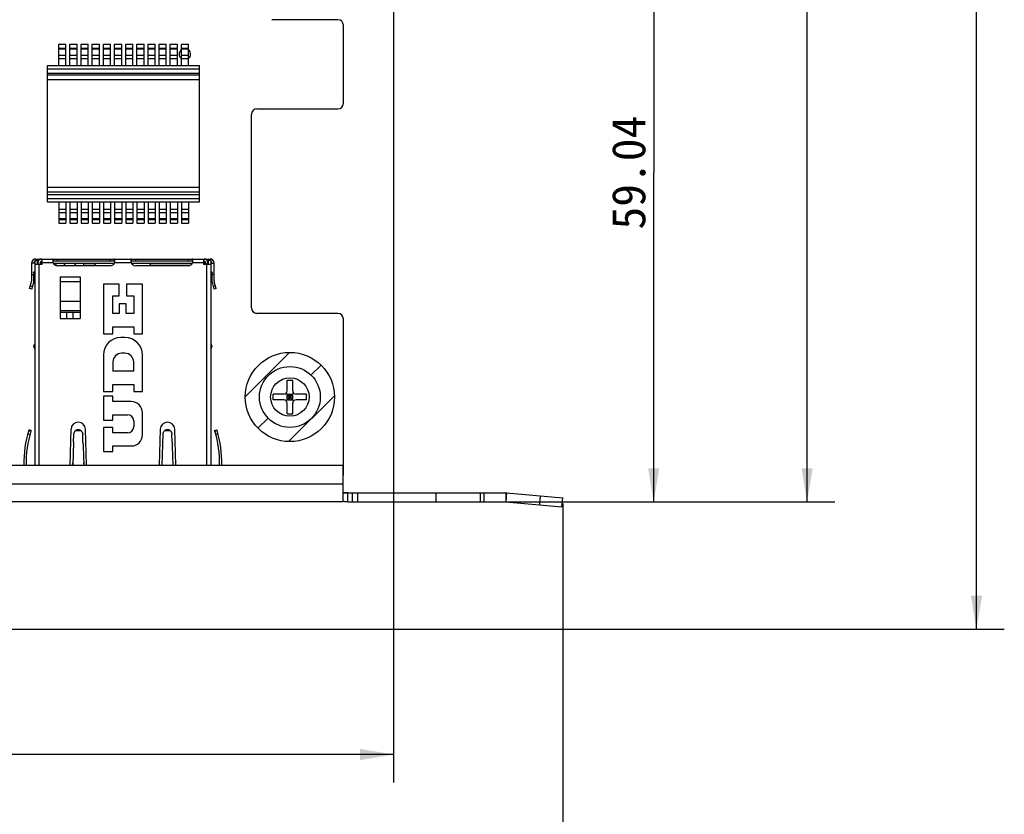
# Model space of a CAD drawing. Header units: millimetres. Extents: x 0 to 559, y 0 to 432.
# Tile 5 of 18: x 221 to 309, y 101 to 173. Entities that reach past the tile are written whole.
import ezdxf
from ezdxf.enums import TextEntityAlignment as Align

# ---------------------------------------------------------------- set-up
doc = ezdxf.new("R2010")
doc.units = ezdxf.units.MM
doc.header["$LTSCALE"] = 30.734
doc.layers.get('0').update_dxf_attribs({"linetype": 'CONTINUOUS'})
doc.layers.add('00_COMPONENTS', color=7, linetype='CONTINUOUS')
doc.layers.add('51__DRAFT_DIMS', color=7, linetype='CONTINUOUS')
doc.styles.get("Standard").update_dxf_attribs({"font": 'simfang.ttf'})
doc.dimstyles.new('DIMSTYLE_1', dxfattribs={"dimtxt": 3, "dimasz": 3, "dimexe": 2.5, "dimexo": 0.5, "dimgap": 0.75, "dimtad": 1, "dimdsep": 46, "dimtxsty": 'STANDARD', "dimblk": '_FILLED', "dimblk1": '_FILLED', "dimblk2": '_FILLED', "dimcen": 0.09, "dimclrt": 3, "dimazin": 2, "dimtp": 0.5, "dimtm": 0.5, "dimtfac": 1, "dimtofl": 0, "dimtmove": 0, "dimatfit": 3, "dimldrblk": '_FILLED', "dimfxl": 1, "dimtolj": 1, "dimarcsym": 0})
doc.dimstyles.new('DIMSTYLE_2', dxfattribs={"dimtxt": 3, "dimasz": 3, "dimexe": 2.5, "dimexo": 0.5, "dimgap": 0.75, "dimtad": 1, "dimdsep": 46, "dimtxsty": 'STANDARD', "dimblk": '_FILLED', "dimblk1": '_FILLED', "dimblk2": '_FILLED', "dimcen": 0.09, "dimclrt": 3, "dimazin": 2, "dimtp": 0.3, "dimtm": 0.3, "dimtfac": 1, "dimtofl": 0, "dimtmove": 0, "dimatfit": 3, "dimldrblk": '_FILLED', "dimfxl": 1, "dimtolj": 1, "dimarcsym": 0})

# ---------------------------------------------------------------- blocks, each defined once
blk = doc.blocks.new('_FILLED')
at = {"color": 0, "linetype": 'ByBlock'}
blk.add_solid([(0, 0), (-1, 0.167), (-1, -0.167)], dxfattribs=at)
blk = doc.blocks.new('*D1')
at = {"layer": '51__DRAFT_DIMS', "color": 4}
for p, q in [((143.419, 131.419), (143.419, 82.711)), ((269.725, 129.381), (269.725, 82.711)), ((143.419, 85.211), (206.572, 85.211)), ((269.725, 85.211), (206.572, 85.211))]:
    blk.add_line(p, q, dxfattribs=at)
at = {"layer": '51__DRAFT_DIMS', "color": 4, "xscale": 3, "yscale": 3, "zscale": 3, "rotation": 180}
blk.add_blockref('_FILLED', (143.419, 85.211), dxfattribs=at)
at = {"layer": '51__DRAFT_DIMS', "color": 4, "xscale": 3, "yscale": 3, "zscale": 3}
blk.add_blockref('_FILLED', (269.725, 85.211), dxfattribs=at)
at = {"layer": '51__DRAFT_DIMS', "color": 3}
blk.add_text('126.31', height=3, dxfattribs=at).set_placement((206.572, 85.961), align=Align.CENTER)
blk = doc.blocks.new('*D2')
at = {"layer": '51__DRAFT_DIMS', "color": 4}
for p, q in [((254.569, 176.414), (254.569, 104.361)), ((149.709, 118.095), (149.709, 104.361)), ((149.709, 106.861), (202.139, 106.861)), ((254.569, 106.861), (202.139, 106.861))]:
    blk.add_line(p, q, dxfattribs=at)
at = {"layer": '51__DRAFT_DIMS', "color": 4, "xscale": 3, "yscale": 3, "zscale": 3, "rotation": 180}
blk.add_blockref('_FILLED', (149.709, 106.861), dxfattribs=at)
at = {"layer": '51__DRAFT_DIMS', "color": 4, "xscale": 3, "yscale": 3, "zscale": 3}
blk.add_blockref('_FILLED', (254.569, 106.861), dxfattribs=at)
at = {"layer": '51__DRAFT_DIMS', "color": 3}
blk.add_text('104.86', height=3, dxfattribs=at).set_placement((202.139, 107.611), align=Align.CENTER)
blk = doc.blocks.new('*D3')
at = {"layer": '51__DRAFT_DIMS', "color": 4}
for p, q in [((241.819, 299.069), (309.319, 299.069)), ((306.819, 299.069), (306.819, 208.582)), ((306.819, 118.095), (306.819, 208.582)), ((150.209, 118.095), (309.319, 118.095))]:
    blk.add_line(p, q, dxfattribs=at)
at = {"layer": '51__DRAFT_DIMS', "color": 4, "xscale": 3, "yscale": 3, "zscale": 3}
for p, rotation in [((306.819, 299.069), 90), ((306.819, 118.095), 270)]:
    blk.add_blockref('_FILLED', p, dxfattribs=dict(at, rotation=rotation))
at = {"layer": '51__DRAFT_DIMS', "color": 3}
blk.add_text('180.97', height=3, rotation=90, dxfattribs=at).set_placement((306.069, 208.582), align=Align.CENTER)
blk = doc.blocks.new('*D5')
at = {"layer": '51__DRAFT_DIMS', "color": 4}
for p, q in [((247.619, 188.569), (280.385, 188.569)), ((277.885, 188.569), (277.885, 159.047)), ((277.885, 129.525), (277.885, 159.047)), ((262.813, 129.525), (280.385, 129.525))]:
    blk.add_line(p, q, dxfattribs=at)
at = {"layer": '51__DRAFT_DIMS', "color": 4, "xscale": 3, "yscale": 3, "zscale": 3}
for p, rotation in [((277.885, 188.569), 90), ((277.885, 129.525), 270)]:
    blk.add_blockref('_FILLED', p, dxfattribs=dict(at, rotation=rotation))
at = {"layer": '51__DRAFT_DIMS', "color": 3}
blk.add_text('59.04', height=3, rotation=90, dxfattribs=at).set_placement((277.135, 159.047), align=Align.CENTER)
blk = doc.blocks.new('*D6')
at = {"layer": '51__DRAFT_DIMS', "color": 4}
for p, q in [((143.419, 131.419), (143.419, 93.694)), ((269.725, 129.381), (269.725, 93.694)), ((143.419, 96.194), (206.572, 96.194)), ((269.725, 96.194), (206.572, 96.194))]:
    blk.add_line(p, q, dxfattribs=at)
at = {"layer": '51__DRAFT_DIMS', "color": 4, "xscale": 3, "yscale": 3, "zscale": 3, "rotation": 180}
blk.add_blockref('_FILLED', (143.419, 96.194), dxfattribs=at)
at = {"layer": '51__DRAFT_DIMS', "color": 4, "xscale": 3, "yscale": 3, "zscale": 3}
blk.add_blockref('_FILLED', (269.725, 96.194), dxfattribs=at)
at = {"layer": '51__DRAFT_DIMS', "color": 3}
blk.add_text('126.31', height=3, dxfattribs=at).set_placement((206.572, 96.944), align=Align.CENTER)
blk = doc.blocks.new('*D10')
at = {"layer": '51__DRAFT_DIMS', "color": 4}
for p, q in [((241.819, 299.069), (294.138, 299.069)), ((291.638, 299.069), (291.638, 214.297)), ((291.638, 129.525), (291.638, 214.297)), ((262.813, 129.525), (294.138, 129.525))]:
    blk.add_line(p, q, dxfattribs=at)
at = {"layer": '51__DRAFT_DIMS', "color": 4, "xscale": 3, "yscale": 3, "zscale": 3}
for p, rotation in [((291.638, 299.069), 90), ((291.638, 129.525), 270)]:
    blk.add_blockref('_FILLED', p, dxfattribs=dict(at, rotation=rotation))
at = {"layer": '51__DRAFT_DIMS', "color": 3}
blk.add_text('169.54', height=3, rotation=90, dxfattribs=at).set_placement((290.888, 214.297), align=Align.CENTER)

msp = doc.modelspace()

# ---------------------------------------------------------------- linework, layer by layer
at = {"layer": '00_COMPONENTS', "color": 7}
for p, q in [((249.569, 172.764), (243.644, 172.764)), ((250.069, 165.264), (250.069, 172.264)), ((224.549, 170.562), (225.189, 170.562)), ((224.549, 168.657), (224.549, 170.562)), ((225.189, 168.657), (225.189, 170.562)), ((225.549, 170.562), (226.189, 170.562)), ((225.549, 168.657), (225.549, 170.562)), ((226.189, 168.657), (226.189, 170.562)), ((226.549, 170.562), (227.189, 170.562)), ((226.549, 168.657), (226.549, 170.562)), ((227.189, 168.657), (227.189, 170.562)), ((227.549, 170.562), (228.189, 170.562)), ((227.549, 168.657), (227.549, 170.562)), ((228.189, 168.657), (228.189, 170.562)), ((228.549, 170.562), (229.189, 170.562)), ((228.549, 168.657), (228.549, 170.562)), ((229.189, 168.657), (229.189, 170.562)), ((229.549, 170.562), (230.189, 170.562)), ((229.549, 168.657), (229.549, 170.562)), ((230.189, 168.657), (230.189, 170.562)), ((230.549, 170.562), (231.189, 170.562)), ((230.549, 168.657), (230.549, 170.562)), ((231.189, 168.657), (231.189, 170.562)), ((231.549, 170.562), (232.189, 170.562)), ((231.549, 168.657), (231.549, 170.562)), ((232.189, 168.657), (232.189, 170.562)), ((232.549, 170.562), (233.189, 170.562)), ((232.549, 168.657), (232.549, 170.562)), ((233.189, 168.657), (233.189, 170.562)), ((233.549, 170.562), (234.189, 170.562)), ((233.549, 168.657), (233.549, 170.562)), ((234.189, 168.657), (234.189, 170.562)), ((234.549, 170.562), (235.189, 170.562)), ((234.549, 168.657), (234.549, 170.562)), ((235.189, 168.657), (235.189, 170.562)), ((235.549, 170.562), (236.189, 170.562)), ((235.549, 168.657), (235.549, 170.562)), ((236.189, 168.657), (236.189, 170.562)), ((223.529, 168.657), (237.169, 168.657)), ((223.529, 156.417), (223.529, 168.657)), ((237.169, 156.417), (237.169, 168.657)), ((237.169, 167.775), (223.529, 167.775)), ((241.819, 146.919), (241.819, 164.264)), ((242.319, 164.764), (249.569, 164.764)), ((237.169, 157.299), (223.529, 157.299)), ((223.529, 156.417), (237.169, 156.417)), ((224.549, 156.417), (224.549, 154.512)), ((225.189, 156.417), (225.189, 154.512)), ((225.549, 156.417), (225.549, 154.512)), ((226.189, 156.417), (226.189, 154.512)), ((226.549, 156.417), (226.549, 154.512)), ((227.189, 156.417), (227.189, 154.512)), ((227.549, 156.417), (227.549, 154.512)), ((228.189, 156.417), (228.189, 154.512)), ((228.549, 156.417), (228.549, 154.512)), ((229.189, 156.417), (229.189, 154.512)), ((229.549, 156.417), (229.549, 154.512)), ((230.189, 156.417), (230.189, 154.512)), ((230.549, 156.417), (230.549, 154.512)), ((231.189, 156.417), (231.189, 154.512)), ((231.549, 156.417), (231.549, 154.512)), ((232.189, 156.417), (232.189, 154.512)), ((232.549, 156.417), (232.549, 154.512)), ((233.189, 156.417), (233.189, 154.512)), ((233.549, 156.417), (233.549, 154.512)), ((234.189, 156.417), (234.189, 154.512)), ((234.549, 156.417), (234.549, 154.512)), ((235.189, 156.417), (235.189, 154.512)), ((235.549, 156.417), (235.549, 154.512)), ((236.189, 156.417), (236.189, 154.512)), ((224.549, 154.512), (225.189, 154.512)), ((225.549, 154.512), (226.189, 154.512)), ((226.549, 154.512), (227.189, 154.512)), ((227.549, 154.512), (228.189, 154.512)), ((228.549, 154.512), (229.189, 154.512)), ((229.549, 154.512), (230.189, 154.512)), ((230.549, 154.512), (231.189, 154.512)), ((231.549, 154.512), (232.189, 154.512)), ((232.549, 154.512), (233.189, 154.512)), ((233.549, 154.512), (234.189, 154.512)), ((234.549, 154.512), (235.189, 154.512)), ((235.549, 154.512), (236.189, 154.512)), ((222.119, 149.346), (222.119, 150.949)), ((222.319, 150.919), (222.319, 150.949)), ((222.419, 151.209), (222.619, 151.209)), ((222.419, 132.824), (222.419, 151.209)), ((222.469, 151.299), (238.119, 151.299)), ((222.619, 151.209), (222.619, 150.849)), ((222.619, 151.099), (222.703, 151.099)), ((222.669, 150.949), (222.669, 150.849)), ((222.869, 150.949), (222.869, 150.849)), ((223.019, 151.099), (223.069, 151.099)), ((223.069, 150.849), (223.069, 151.299)), ((224.04, 151.299), (224.04, 151.099)), ((229.549, 151.099), (224.04, 151.099)), ((229.549, 151.099), (229.549, 151.299)), ((231.04, 151.299), (231.04, 151.099)), ((236.549, 151.099), (231.04, 151.099)), ((236.549, 151.099), (236.549, 151.299)), ((237.519, 151.299), (237.519, 150.849)), ((237.519, 151.099), (237.569, 151.099)), ((237.719, 150.949), (237.719, 150.849)), ((237.885, 151.099), (237.969, 151.099)), ((237.919, 150.849), (237.919, 150.949)), ((237.969, 151.209), (238.169, 151.209)), ((237.969, 150.849), (237.969, 151.209)), ((238.169, 151.209), (238.169, 132.824)), ((238.269, 150.949), (238.269, 150.919)), ((238.469, 149.346), (238.469, 150.949)), ((222.419, 150.919), (222.119, 150.919)), ((222.419, 150.179), (222.284, 150.125)), ((222.419, 150.147), (222.284, 150.125)), ((222.419, 149.786), (222.284, 150.125)), ((222.419, 150.849), (223.069, 150.849)), ((222.669, 150.919), (222.619, 150.919)), ((223.069, 150.919), (222.869, 150.919)), ((224.052, 150.924), (229.537, 150.924)), ((224.309, 150.724), (224.283, 150.724)), ((224.309, 150.715), (224.309, 150.924)), ((229.144, 150.694), (224.444, 150.694)), ((224.934, 150.924), (225.164, 150.694)), ((225.904, 150.694), (226.134, 150.924)), ((226.759, 150.924), (226.759, 150.694)), ((227.869, 150.724), (226.759, 150.724)), ((227.881, 150.694), (227.794, 150.924)), ((231.052, 150.924), (236.537, 150.924)), ((236.144, 150.694), (231.444, 150.694)), ((232.708, 150.694), (232.794, 150.924)), ((236.306, 150.724), (232.719, 150.724)), ((237.579, 150.924), (237.519, 150.924)), ((237.519, 150.919), (237.719, 150.919)), ((237.519, 150.849), (238.169, 150.849)), ((237.579, 150.924), (237.579, 150.919)), ((237.919, 150.919), (237.969, 150.919)), ((238.169, 150.919), (238.469, 150.919)), ((238.305, 150.125), (238.169, 150.179)), ((238.169, 150.147), (238.305, 150.125)), ((238.305, 150.125), (238.169, 149.786)), ((221.934, 148.663), (222.108, 149.262)), ((222.119, 149.919), (222.366, 149.919)), ((222.126, 148.608), (222.3, 149.207)), ((222.319, 149.346), (222.319, 149.919)), ((224.669, 149.703), (224.669, 145.969)), ((226.469, 149.703), (226.469, 145.969)), ((238.469, 149.919), (238.223, 149.919)), ((238.269, 149.919), (238.269, 149.346)), ((238.289, 149.207), (238.462, 148.608)), ((238.654, 148.663), (238.481, 149.262)), ((222.126, 148.608), (221.934, 148.663)), ((229.964, 149.049), (228.544, 149.049)), ((228.544, 149.049), (228.544, 144.589)), ((229.964, 148.005), (229.964, 149.049)), ((232.044, 149.049), (230.624, 149.049)), ((230.624, 149.049), (230.624, 148.005)), ((232.044, 144.589), (232.044, 149.049)), ((238.654, 148.663), (238.462, 148.608)), ((229.404, 148.005), (229.964, 148.005)), ((229.404, 146.409), (229.404, 148.005)), ((230.624, 148.005), (231.264, 148.005)), ((231.264, 148.005), (231.264, 146.409)), ((224.669, 146.669), (226.469, 146.669)), ((224.669, 146.536), (226.469, 146.536)), ((225.234, 146.536), (225.234, 145.969)), ((225.834, 145.969), (225.834, 146.536)), ((230.584, 147.289), (229.964, 147.289)), ((229.964, 147.289), (229.964, 146.409)), ((230.584, 146.409), (230.584, 147.289)), ((224.669, 145.969), (226.469, 145.969)), ((229.964, 146.409), (229.404, 146.409)), ((231.264, 146.409), (230.584, 146.409)), ((249.569, 146.419), (242.319, 146.419)), ((250.069, 131.919), (250.069, 145.919)), ((229.404, 145.229), (231.264, 145.229)), ((229.404, 144.589), (229.404, 145.229)), ((231.264, 145.229), (231.264, 144.589)), ((228.544, 144.589), (229.404, 144.589)), ((230.474, 144.269), (230.114, 144.269)), ((231.264, 144.589), (232.044, 144.589)), ((222.319, 143.409), (222.319, 143.509)), ((238.269, 143.509), (238.269, 143.409)), ((228.544, 142.699), (228.544, 139.409)), ((230.484, 142.849), (230.184, 142.849)), ((232.044, 139.409), (232.044, 142.699)), ((229.404, 142.069), (229.404, 141.229)), ((231.264, 141.229), (231.264, 142.069)), ((231.264, 141.229), (229.404, 141.229)), ((245.019, 140.425), (245.519, 140.425)), ((245.019, 139.475), (245.019, 140.425)), ((245.519, 139.475), (245.519, 140.425)), ((229.404, 140.049), (231.264, 140.049)), ((229.404, 139.409), (229.404, 140.049)), ((231.264, 140.049), (231.264, 139.409)), ((228.544, 139.409), (229.404, 139.409)), ((229.404, 138.989), (228.544, 138.989)), ((228.544, 138.989), (228.544, 136.859)), ((229.404, 138.509), (229.404, 138.989)), ((231.264, 139.409), (232.044, 139.409)), ((244.719, 139.175), (243.769, 139.175)), ((243.769, 138.675), (243.769, 139.175)), ((244.719, 138.675), (243.769, 138.675)), ((244.932, 139.262), (245.607, 138.587)), ((244.932, 138.587), (245.607, 139.262)), ((245.019, 139.175), (245.519, 139.175)), ((245.019, 138.675), (245.019, 139.175)), ((245.019, 138.925), (245.519, 138.925)), ((245.019, 138.675), (245.519, 138.675)), ((245.269, 138.675), (245.269, 139.175)), ((245.519, 138.675), (245.519, 139.175)), ((246.769, 139.175), (245.819, 139.175)), ((246.769, 138.675), (245.819, 138.675)), ((246.769, 138.675), (246.769, 139.175)), ((231.044, 138.509), (229.404, 138.509)), ((245.019, 137.425), (245.019, 138.375)), ((245.519, 137.425), (245.519, 138.375)), ((228.544, 136.859), (229.404, 136.859)), ((229.404, 137.339), (230.714, 137.339)), ((229.404, 136.859), (229.404, 137.339)), ((232.044, 135.529), (232.044, 137.509)), ((245.019, 137.425), (245.519, 137.425)), ((221.875, 135.989), (221.854, 135.919)), ((222.067, 135.931), (221.875, 135.989)), ((225.644, 136.029), (225.547, 132.824)), ((227.042, 132.824), (226.944, 136.029)), ((229.404, 136.179), (228.544, 136.179)), ((228.544, 136.179), (228.544, 134.049)), ((229.404, 135.699), (229.404, 136.179)), ((231.264, 136.789), (231.264, 136.249)), ((233.644, 136.029), (233.547, 132.824)), ((235.042, 132.824), (234.944, 136.029)), ((238.522, 135.931), (238.713, 135.989)), ((238.735, 135.919), (238.713, 135.989)), ((221.766, 135.614), (221.959, 135.561)), ((221.854, 135.919), (222.045, 135.861)), ((222.067, 135.931), (222.045, 135.861)), ((225.871, 134.862), (225.894, 135.614)), ((225.893, 135.562), (225.894, 135.596)), ((226.694, 135.614), (226.695, 135.594)), ((226.694, 135.614), (226.695, 135.594)), ((226.717, 134.861), (226.694, 135.614)), ((226.695, 135.594), (226.696, 135.562)), ((230.714, 135.699), (229.404, 135.699)), ((233.809, 132.824), (233.894, 135.614)), ((234.694, 135.614), (234.695, 135.594)), ((234.694, 135.614), (234.695, 135.594)), ((234.717, 134.861), (234.694, 135.614)), ((238.543, 135.861), (238.522, 135.931)), ((238.543, 135.861), (238.735, 135.919)), ((238.823, 135.614), (238.63, 135.561)), ((225.871, 134.862), (225.809, 132.824)), ((226.717, 134.861), (226.729, 134.476)), ((226.729, 134.476), (226.78, 132.824)), ((229.404, 134.529), (231.044, 134.529)), ((229.404, 134.049), (229.404, 134.529)), ((234.717, 134.861), (234.729, 134.476)), ((234.729, 134.476), (234.78, 132.824)), ((228.544, 134.049), (229.404, 134.049)), ((155.449, 132.824), (250.049, 132.824)), ((225.809, 132.824), (225.815, 133.006)), ((226.774, 133.006), (226.78, 132.824)), ((234.774, 133.004), (234.78, 132.824)), ((250.049, 129.638), (250.049, 132.824)), ((250.049, 130.325), (264.625, 130.325)), ((250.449, 129.525), (250.449, 130.325)), ((258.349, 130.325), (258.349, 129.525)), ((264.694, 130.321), (269.725, 129.881)), ((269.655, 129.084), (269.725, 129.881)), ((250.049, 129.525), (155.449, 129.525)), ((250.449, 129.525), (264.625, 129.525)), ((264.625, 129.525), (269.655, 129.084))]:
    msp.add_line(p, q, dxfattribs=at)
at = {"layer": '00_COMPONENTS', "color": 4}
for p, q in [((224.549, 170.221), (225.189, 170.221)), ((224.549, 170.152), (225.189, 170.152)), ((224.549, 169.588), (225.189, 169.588)), ((225.549, 170.221), (226.189, 170.221)), ((225.549, 170.152), (226.189, 170.152)), ((225.549, 169.588), (226.189, 169.588)), ((226.549, 170.221), (227.189, 170.221)), ((226.549, 170.152), (227.189, 170.152)), ((226.549, 169.588), (227.189, 169.588)), ((227.549, 170.221), (228.189, 170.221)), ((227.549, 170.152), (228.189, 170.152)), ((227.549, 169.588), (228.189, 169.588)), ((228.549, 170.221), (229.189, 170.221)), ((228.549, 170.152), (229.189, 170.152)), ((228.549, 169.588), (229.189, 169.588)), ((229.549, 170.221), (230.189, 170.221)), ((229.549, 170.152), (230.189, 170.152)), ((229.549, 169.588), (230.189, 169.588)), ((230.549, 170.221), (231.189, 170.221)), ((230.549, 170.152), (231.189, 170.152)), ((230.549, 169.588), (231.189, 169.588)), ((231.549, 170.221), (232.189, 170.221)), ((231.549, 170.152), (232.189, 170.152)), ((231.549, 169.588), (232.189, 169.588)), ((232.549, 170.221), (233.189, 170.221)), ((232.549, 170.152), (233.189, 170.152)), ((232.549, 169.588), (233.189, 169.588)), ((233.549, 170.221), (234.189, 170.221)), ((233.549, 170.152), (234.189, 170.152)), ((233.549, 169.588), (234.189, 169.588)), ((234.549, 170.221), (235.189, 170.221)), ((234.549, 170.152), (235.189, 170.152)), ((234.549, 169.588), (235.189, 169.588)), ((235.549, 170.221), (236.189, 170.221)), ((235.549, 170.152), (236.189, 170.152)), ((235.549, 169.588), (236.189, 169.588)), ((224.549, 169.292), (225.189, 169.292)), ((225.549, 169.292), (226.189, 169.292)), ((226.549, 169.292), (227.189, 169.292)), ((227.549, 169.292), (228.189, 169.292)), ((228.549, 169.292), (229.189, 169.292)), ((229.549, 169.292), (230.189, 169.292)), ((230.549, 169.292), (231.189, 169.292)), ((231.549, 169.292), (232.189, 169.292)), ((232.549, 169.292), (233.189, 169.292)), ((233.549, 169.292), (234.189, 169.292)), ((234.549, 169.292), (235.189, 169.292)), ((235.549, 169.292), (236.189, 169.292)), ((223.529, 168.357), (237.169, 168.357)), ((223.529, 167.975), (237.169, 167.975)), ((237.169, 167.375), (223.529, 167.375)), ((237.169, 157.699), (223.529, 157.699)), ((223.529, 157.099), (237.169, 157.099)), ((223.529, 156.717), (237.169, 156.717)), ((224.549, 155.783), (225.189, 155.783)), ((224.549, 155.486), (225.189, 155.486)), ((225.549, 155.783), (226.189, 155.783)), ((225.549, 155.486), (226.189, 155.486)), ((226.549, 155.783), (227.189, 155.783)), ((226.549, 155.486), (227.189, 155.486)), ((227.549, 155.783), (228.189, 155.783)), ((227.549, 155.486), (228.189, 155.486)), ((228.549, 155.783), (229.189, 155.783)), ((228.549, 155.486), (229.189, 155.486)), ((229.549, 155.783), (230.189, 155.783)), ((229.549, 155.486), (230.189, 155.486)), ((230.549, 155.783), (231.189, 155.783)), ((230.549, 155.486), (231.189, 155.486)), ((231.549, 155.783), (232.189, 155.783)), ((231.549, 155.486), (232.189, 155.486)), ((232.549, 155.783), (233.189, 155.783)), ((232.549, 155.486), (233.189, 155.486)), ((233.549, 155.783), (234.189, 155.783)), ((233.549, 155.486), (234.189, 155.486)), ((234.549, 155.783), (235.189, 155.783)), ((234.549, 155.486), (235.189, 155.486)), ((235.549, 155.783), (236.189, 155.783)), ((235.549, 155.486), (236.189, 155.486)), ((224.549, 154.923), (225.189, 154.923)), ((224.549, 154.854), (225.189, 154.854)), ((225.549, 154.923), (226.189, 154.923)), ((225.549, 154.854), (226.189, 154.854)), ((226.549, 154.923), (227.189, 154.923)), ((226.549, 154.854), (227.189, 154.854)), ((227.549, 154.923), (228.189, 154.923)), ((227.549, 154.854), (228.189, 154.854)), ((228.549, 154.923), (229.189, 154.923)), ((228.549, 154.854), (229.189, 154.854)), ((229.549, 154.923), (230.189, 154.923)), ((229.549, 154.854), (230.189, 154.854)), ((230.549, 154.923), (231.189, 154.923)), ((230.549, 154.854), (231.189, 154.854)), ((231.549, 154.923), (232.189, 154.923)), ((231.549, 154.854), (232.189, 154.854)), ((232.549, 154.923), (233.189, 154.923)), ((232.549, 154.854), (233.189, 154.854)), ((233.549, 154.923), (234.189, 154.923)), ((233.549, 154.854), (234.189, 154.854)), ((234.549, 154.923), (235.189, 154.923)), ((234.549, 154.854), (235.189, 154.854)), ((235.549, 154.923), (236.189, 154.923)), ((235.549, 154.854), (236.189, 154.854)), ((224.039, 150.949), (223.069, 150.949)), ((224.444, 151.099), (224.444, 151.299)), ((229.144, 151.299), (229.144, 151.099)), ((231.039, 150.949), (229.55, 150.949)), ((231.444, 151.099), (231.444, 151.299)), ((236.144, 151.299), (236.144, 151.099)), ((237.519, 150.949), (236.55, 150.949)), ((222.769, 150.849), (222.769, 132.824)), ((237.819, 132.824), (237.819, 150.849)), ((224.669, 149.703), (226.469, 149.703)), ((226.469, 149.26), (224.669, 149.26)), ((222.004, 148.903), (222.196, 148.848)), ((238.393, 148.848), (238.585, 148.903)), ((226.469, 147.502), (224.669, 147.502)), ((241.269, 138.947), (245.247, 142.924)), ((247.153, 140.88), (248.062, 141.788)), ((245.151, 134.926), (249.268, 139.042)), ((242.406, 136.132), (243.314, 137.04)), ((226.064, 135.919), (226.525, 135.919)), ((234.064, 135.919), (234.525, 135.919)), ((155.449, 131.125), (250.049, 131.125)), ((250.847, 130.325), (250.847, 129.525)), ((251.344, 130.325), (251.344, 129.525)), ((262.313, 130.325), (262.313, 129.525)), ((262.667, 130.325), (262.667, 129.525)), ((264.625, 130.325), (264.625, 129.525)), ((264.694, 130.321), (264.625, 129.525)), ((267.662, 129.259), (267.732, 130.056))]:
    msp.add_line(p, q, dxfattribs=at)
for radius in [4, 1.725]:
    msp.add_circle((245.269, 138.925), radius, dxfattribs=at)
at = {"layer": '00_COMPONENTS', "color": 7}
msp.add_circle((245.269, 138.925), 2.725, dxfattribs=at)
for centre, radius, start, end in [((249.569, 172.264), 0.5, 0, 90), ((249.569, 165.264), 0.5, 270, 360), ((242.319, 164.264), 0.5, 90, 180), ((222.469, 150.949), 0.35, 90, 180), ((222.469, 150.949), 0.15, 109.48046, 180), ((223.019, 150.949), 0.35, 90, 180), ((223.019, 150.949), 0.15, 90, 180), ((225.175, 151.23), 1.169, 186.41673, 187.05842), ((225.292, 151.245), 1.288, 187.09438, 193.29371), ((224.444, 151.144), 0.45, 205.68629, 270), ((229.144, 151.144), 0.45, 270, 334.31371), ((228.287, 151.247), 1.298, 346.73019, 352.88121), ((228.414, 151.23), 1.17, 352.941, 353.58345), ((232.175, 151.23), 1.169, 186.41673, 187.05842), ((232.292, 151.245), 1.288, 187.09438, 193.29371), ((231.444, 151.144), 0.45, 205.68629, 270), ((236.144, 151.144), 0.45, 270, 334.31371), ((235.287, 151.247), 1.298, 346.73019, 352.88121), ((235.414, 151.23), 1.17, 352.941, 353.58345), ((237.569, 150.949), 0.35, 0, 90), ((237.569, 150.949), 0.15, 0, 90), ((238.119, 150.949), 0.35, 0, 90), ((238.119, 150.949), 0.15, 0, 70.51954), ((221.819, 149.346), 0.3, 343.8775, 360), ((221.819, 149.346), 0.5, 343.8775, 360), ((238.769, 149.346), 0.5, 180, 196.1225), ((238.769, 149.346), 0.3, 180, 196.1225), ((242.319, 146.919), 0.5, 180, 270), ((249.569, 145.919), 0.5, 0, 90), ((230.114, 142.699), 1.57, 90, 180), ((230.474, 142.699), 1.57, 0, 90), ((222.569, 143.509), 0.25, 126.8699, 180), ((222.569, 143.409), 0.25, 180, 233.1301), ((238.019, 143.509), 0.25, 0, 53.1301), ((238.019, 143.409), 0.25, 306.8699, 360), ((230.184, 142.069), 0.78, 90, 180), ((230.484, 142.069), 0.78, 0, 90), ((244.719, 139.475), 0.3, 270, 360), ((245.819, 139.475), 0.3, 180, 270), ((244.719, 138.375), 0.3, 0, 90), ((245.819, 138.375), 0.3, 90, 180), ((231.044, 137.509), 1, 0, 90), ((230.714, 136.789), 0.55, 0, 90), ((226.294, 136.009), 0.65, 1.75035, 178.24965), ((230.714, 136.249), 0.55, 270, 360), ((234.294, 136.009), 0.65, 1.75035, 178.24965), ((231.42, 133.004), 10, 163.05, 181.02895), ((231.42, 133.004), 9.8, 163.05, 181.04995), ((231.044, 135.529), 1, 270, 360), ((229.169, 133.004), 9.8, 358.95005, 16.95), ((229.169, 133.004), 10, 358.97105, 16.95), ((264.625, 129.525), 0.8, 85, 90)]:
    msp.add_arc(centre, radius, start, end, dxfattribs=at)
at = {"layer": '00_COMPONENTS', "color": 4}
for start, end in [(126.08253, 233.91747), (311.91992, 48.08008)]:
    msp.add_arc((235.849, 169.661), 0.509, start, end, dxfattribs=at)
at = {"layer": '00_COMPONENTS', "color": 7}
for points, knots in [([(224.04, 151.299), (224.037, 151.299), (224.032, 151.298), (224.025, 151.293), (224.019, 151.284), (224.015, 151.272), (224.011, 151.257), (224.007, 151.231), (224.007, 151.21), (224.007, 151.195)], [0, 0, 0, 0, 0.067258, 0.138904, 0.225451, 0.332931, 0.463976, 0.61928, 1, 1, 1, 1]), ([(224.007, 151.195), (224.007, 151.188), (224.007, 151.156), (224.01, 151.124), (224.013, 151.099)], [0, 0, 0, 0, 0.227016, 1, 1, 1, 1]), ([(224.04, 151.099), (224.035, 151.099), (224.025, 151.098), (224.017, 151.091), (224.014, 151.086)], [0, 0, 0, 0, 0.509022, 1, 1, 1, 1]), ([(229.582, 151.195), (229.582, 151.21), (229.581, 151.231), (229.578, 151.257), (229.574, 151.272), (229.57, 151.284), (229.564, 151.293), (229.557, 151.298), (229.551, 151.299), (229.549, 151.299)], [0, 0, 0, 0, 0.380723, 0.536029, 0.667073, 0.774552, 0.861097, 0.932742, 1, 1, 1, 1]), ([(229.575, 151.086), (229.572, 151.091), (229.564, 151.098), (229.554, 151.099), (229.549, 151.099)], [0, 0, 0, 0, 0.490979, 1, 1, 1, 1]), ([(229.576, 151.099), (229.577, 151.108), (229.58, 151.14), (229.582, 151.172), (229.582, 151.195)], [0, 0, 0, 0, 0.271299, 1, 1, 1, 1]), ([(231.04, 151.299), (231.037, 151.299), (231.032, 151.298), (231.025, 151.293), (231.019, 151.284), (231.015, 151.272), (231.011, 151.257), (231.007, 151.231), (231.007, 151.21), (231.007, 151.195)], [0, 0, 0, 0, 0.067258, 0.138904, 0.225451, 0.332931, 0.463976, 0.61928, 1, 1, 1, 1]), ([(231.007, 151.195), (231.007, 151.188), (231.007, 151.156), (231.01, 151.124), (231.013, 151.099)], [0, 0, 0, 0, 0.227016, 1, 1, 1, 1]), ([(231.04, 151.099), (231.035, 151.099), (231.025, 151.098), (231.017, 151.091), (231.014, 151.086)], [0, 0, 0, 0, 0.509022, 1, 1, 1, 1]), ([(236.582, 151.195), (236.582, 151.21), (236.581, 151.231), (236.578, 151.257), (236.574, 151.272), (236.57, 151.284), (236.564, 151.293), (236.557, 151.298), (236.551, 151.299), (236.549, 151.299)], [0, 0, 0, 0, 0.380723, 0.536029, 0.667073, 0.774552, 0.861097, 0.932742, 1, 1, 1, 1]), ([(236.575, 151.086), (236.572, 151.091), (236.564, 151.098), (236.554, 151.099), (236.549, 151.099)], [0, 0, 0, 0, 0.490979, 1, 1, 1, 1]), ([(236.576, 151.099), (236.577, 151.108), (236.58, 151.14), (236.582, 151.172), (236.582, 151.195)], [0, 0, 0, 0, 0.271299, 1, 1, 1, 1]), ([(226.525, 135.919), (226.491, 135.942), (226.417, 135.977), (226.294, 135.995), (226.172, 135.977), (226.098, 135.942), (226.064, 135.919)], [0, 0, 0, 0, 0.24907, 0.5, 0.75093, 1, 1, 1, 1]), ([(234.525, 135.919), (234.491, 135.942), (234.417, 135.977), (234.294, 135.995), (234.172, 135.977), (234.098, 135.942), (234.064, 135.919)], [0, 0, 0, 0, 0.24907, 0.5, 0.75093, 1, 1, 1, 1]), ([(225.894, 135.614), (225.899, 135.643), (225.913, 135.701), (225.949, 135.783), (226, 135.857), (226.042, 135.9), (226.064, 135.919)], [0, 0, 0, 0, 0.248809, 0.498003, 0.748258, 1, 1, 1, 1]), ([(226.525, 135.919), (226.547, 135.9), (226.589, 135.857), (226.64, 135.783), (226.676, 135.701), (226.69, 135.643), (226.694, 135.614)], [0, 0, 0, 0, 0.251742, 0.501997, 0.751191, 1, 1, 1, 1]), ([(233.894, 135.614), (233.899, 135.643), (233.913, 135.701), (233.949, 135.783), (234, 135.857), (234.042, 135.9), (234.064, 135.919)], [0, 0, 0, 0, 0.248809, 0.498003, 0.748258, 1, 1, 1, 1]), ([(234.525, 135.919), (234.547, 135.9), (234.589, 135.857), (234.64, 135.783), (234.676, 135.701), (234.69, 135.643), (234.694, 135.614)], [0, 0, 0, 0, 0.251742, 0.501997, 0.751191, 1, 1, 1, 1]), ([(250.449, 130.325), (250.391, 130.325), (250.308, 130.324), (250.206, 130.326), (250.148, 130.33), (250.105, 130.339), (250.075, 130.348), (250.054, 130.36), (250.051, 130.374), (250.049, 130.381)], [0, 0, 0, 0, 0.417208, 0.594917, 0.727792, 0.831908, 0.905719, 0.94939, 1, 1, 1, 1]), ([(250.449, 129.525), (250.408, 129.525), (250.334, 129.524), (250.229, 129.526), (250.145, 129.535), (250.068, 129.565), (250.052, 129.615), (250.049, 129.638)], [0, 0, 0, 0, 0.277199, 0.490322, 0.688968, 0.845817, 1, 1, 1, 1])]:
    msp.add_open_spline(points, degree=3, knots=knots, dxfattribs=at)

# ---------------------------------------------------------------- dimensions: what is measured, and where the dimension line sits
at = {"layer": '51__DRAFT_DIMS', "color": 4}
for base, p1, p2, angle, dimstyle, picture, middle in [((306.819, 118.095), (241.319, 299.069), (149.709, 118.095), 270, 'DIMSTYLE_1', '*D3', (306.819, 208.667)), ((291.638, 129.525), (241.319, 299.069), (262.313, 129.525), 270, 'DIMSTYLE_1', '*D10', (291.638, 214.429)), ((277.885, 188.569), (262.313, 129.525), (247.119, 188.569), 90, 'DIMSTYLE_2', '*D5', (277.885, 159.059))]:
    dim = msp.add_linear_dim(base=base, p1=p1, p2=p2, angle=angle, dimstyle=dimstyle, dxfattribs=at)
    dim.commit()
    dim.dimension.update_dxf_attribs({"geometry": picture, "text_midpoint": middle, "dimtype": 160})
for base, p1, p2, dimstyle, picture, middle in [((254.569, 106.861), (149.709, 118.595), (254.569, 176.914), 'DIMSTYLE_2', '*D2', (202.242, 106.861)), ((269.725, 85.211), (143.419, 131.919), (269.725, 129.881), 'DIMSTYLE_1', '*D1', (206.557, 85.211)), ((269.725, 96.194), (143.419, 131.919), (269.725, 129.881), 'DIMSTYLE_1', '*D6', (206.557, 96.194))]:
    dim = msp.add_linear_dim(base=base, p1=p1, p2=p2, dimstyle=dimstyle, dxfattribs=at)
    dim.commit()
    dim.dimension.update_dxf_attribs({"geometry": picture, "text_midpoint": middle, "dimtype": 160})

doc.saveas('drawing.dxf')
